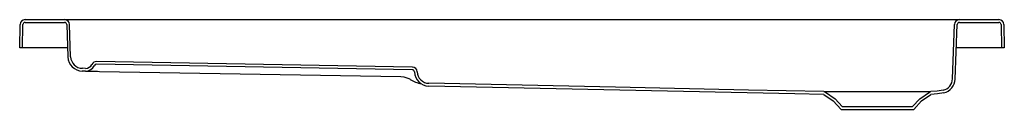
# Model space of a CAD drawing. Header units: millimetres. Extents: x 2032.65 to 2034.05, y 1739.05 to 1739.18.
import ezdxf

# ---------------------------------------------------------------- set-up
doc = ezdxf.new("R2010")
doc.units = ezdxf.units.MM
doc.layers.add('SANINDUSA', color=3, linetype='Continuous')

msp = doc.modelspace()

# ---------------------------------------------------------------- linework, layer by layer
at = {"layer": 'SANINDUSA'}
for p, q in [((2032.6553, 1739.1762), (2032.7116, 1739.1762)), ((2032.7116, 1739.1762), (2032.7386, 1739.1762)), ((2032.7386, 1739.1762), (2033.9582, 1739.1762)), ((2033.9582, 1739.1762), (2033.9851, 1739.1762)), ((2033.9851, 1739.1762), (2034.0415, 1739.1762)), ((2032.6477, 1739.1362), (2032.6483, 1739.1693)), ((2032.6516, 1739.1362), (2032.6522, 1739.1692)), ((2032.6553, 1739.1723), (2032.7116, 1739.1723)), ((2032.7147, 1739.1693), (2032.7163, 1739.1231)), ((2032.7202, 1739.1233), (2032.7186, 1739.1694)), ((2033.9754, 1739.0917), (2033.9781, 1739.1694)), ((2033.9793, 1739.0916), (2033.982, 1739.1693)), ((2033.9851, 1739.1723), (2034.0415, 1739.1723)), ((2034.0446, 1739.1692), (2034.0452, 1739.1362)), ((2034.0485, 1739.1693), (2034.0491, 1739.1362)), ((2032.6516, 1739.1362), (2032.6477, 1739.1362)), ((2032.6527, 1739.1362), (2032.6516, 1739.1362)), ((2032.7159, 1739.1362), (2032.6527, 1739.1362)), ((2034.0441, 1739.1362), (2033.9809, 1739.1362)), ((2034.0452, 1739.1362), (2034.0441, 1739.1362)), ((2034.0491, 1739.1362), (2034.0452, 1739.1362)), ((2032.7414, 1739.1068), (2032.7369, 1739.1069)), ((2033.2065, 1739.1087), (2032.757, 1739.1165)), ((2033.2064, 1739.1048), (2032.757, 1739.1126)), ((2032.7413, 1739.1029), (2032.7368, 1739.103)), ((2032.7613, 1739.1025), (2033.1901, 1739.095)), ((2033.1986, 1739.0935), (2033.2015, 1739.0922)), ((2033.2015, 1739.0922), (2033.2033, 1739.0912)), ((2033.7921, 1739.0698), (2033.8055, 1739.0604)), ((2033.7944, 1739.073), (2033.8081, 1739.0634)), ((2033.8081, 1739.0634), (2033.8184, 1739.0523)), ((2033.9184, 1739.0523), (2033.9287, 1739.0634)), ((2033.9287, 1739.0634), (2033.9424, 1739.073)), ((2033.9312, 1739.0604), (2033.9446, 1739.0698)), ((2033.8055, 1739.0604), (2033.8167, 1739.0484)), ((2033.8184, 1739.0523), (2033.9184, 1739.0523)), ((2033.9201, 1739.0484), (2033.9312, 1739.0604)), ((2033.8167, 1739.0484), (2033.9201, 1739.0484))]:
    msp.add_line(p, q, dxfattribs=at)
at = {"layer": 'SANINDUSA', "flags": 128}
for points in [[(2032.7413, 1739.1029), (2032.7415, 1739.1029), (2032.7421, 1739.1029), (2032.7431, 1739.1028), (2032.7445, 1739.1028), (2032.7462, 1739.1028), (2032.7482, 1739.1028), (2032.7505, 1739.1027), (2032.753, 1739.1027), (2032.7557, 1739.1026), (2032.7584, 1739.1026), (2032.7613, 1739.1025)], [(2033.1901, 1739.095), (2033.1944, 1739.0946), (2033.1986, 1739.0935)], [(2033.7921, 1739.0698), (2033.7509, 1739.0707), (2033.2299, 1739.0816)], [(2033.7922, 1739.0737), (2033.6852, 1739.0759), (2033.4957, 1739.0799), (2033.23, 1739.0855)], [(2033.7921, 1739.0698), (2033.7921, 1739.0698), (2033.7921, 1739.0698)], [(2033.7922, 1739.0737), (2033.7933, 1739.0735), (2033.7944, 1739.073)], [(2033.7922, 1739.0737), (2033.7927, 1739.0737), (2033.7937, 1739.0737), (2033.7952, 1739.0737), (2033.7972, 1739.0737), (2033.7998, 1739.0737), (2033.8028, 1739.0737), (2033.8063, 1739.0737), (2033.8103, 1739.0737), (2033.8147, 1739.0737), (2033.8194, 1739.0737), (2033.8244, 1739.0737), (2033.8299, 1739.0737), (2033.8357, 1739.0737), (2033.8415, 1739.0737), (2033.8475, 1739.0737), (2033.8539, 1739.0737), (2033.8603, 1739.0737), (2033.8705, 1739.0737), (2033.8757, 1739.0737), (2033.8808, 1739.0737), (2033.886, 1739.0737), (2033.891, 1739.0737), (2033.8961, 1739.0737), (2033.901, 1739.0737), (2033.9066, 1739.0737), (2033.912, 1739.0737), (2033.9171, 1739.0737), (2033.922, 1739.0737), (2033.9263, 1739.0737), (2033.9302, 1739.0737), (2033.9338, 1739.0737), (2033.9369, 1739.0737), (2033.9394, 1739.0737), (2033.9414, 1739.0737), (2033.943, 1739.0737), (2033.9441, 1739.0737), (2033.9446, 1739.0737)], [(2033.9424, 1739.073), (2033.9434, 1739.0735), (2033.9446, 1739.0737)], [(2033.9621, 1739.0757), (2033.9535, 1739.0743), (2033.9446, 1739.0737)], [(2033.963, 1739.0719), (2033.9539, 1739.0704), (2033.9446, 1739.0698)], [(2033.9446, 1739.0698), (2033.9446, 1739.0698), (2033.9446, 1739.0698)]]:
    msp.add_lwpolyline(points, dxfattribs=at)
at = {"layer": 'SANINDUSA'}
for centre, radius, start, end in [((2032.6553, 1739.1692), 0.007, 90, 179), ((2032.7116, 1739.1692), 0.007, 2, 90), ((2033.9851, 1739.1692), 0.007, 90, 178), ((2034.0415, 1739.1692), 0.007, 1, 90), ((2032.6553, 1739.1692), 0.0031, 90, 179), ((2032.7116, 1739.1692), 0.0031, 2, 90), ((2033.9851, 1739.1692), 0.0031, 90, 178), ((2034.0415, 1739.1692), 0.0031, 1, 90), ((2032.7372, 1739.1239), 0.0209, 182, 269), ((2032.7372, 1739.1239), 0.017, 182, 269), ((2032.7415, 1739.1168), 0.0139, 269, 334.6843), ((2032.7415, 1739.1168), 0.01, 269, 334.6843), ((2032.7569, 1739.1095), 0.007, 89, 154.6843), ((2032.7569, 1739.1095), 0.0031, 89, 154.6843), ((2033.2064, 1739.1017), 0.007, 1.9271, 89.0004), ((2033.2292, 1739.1323), 0.0486, 237.811, 258.3362), ((2033.2064, 1739.1017), 0.0031, 1.9287, 88.9988), ((2033.2304, 1739.1025), 0.0209, 181.9396, 268.7879), ((2033.2304, 1739.1025), 0.017, 181.9399, 268.7875), ((2033.9584, 1739.0923), 0.017, 282.591, 358.0004), ((2033.9584, 1739.0923), 0.0209, 282.5911, 358.0002)]:
    msp.add_arc(centre, radius, start, end, dxfattribs=at)

doc.saveas('drawing.dxf')
